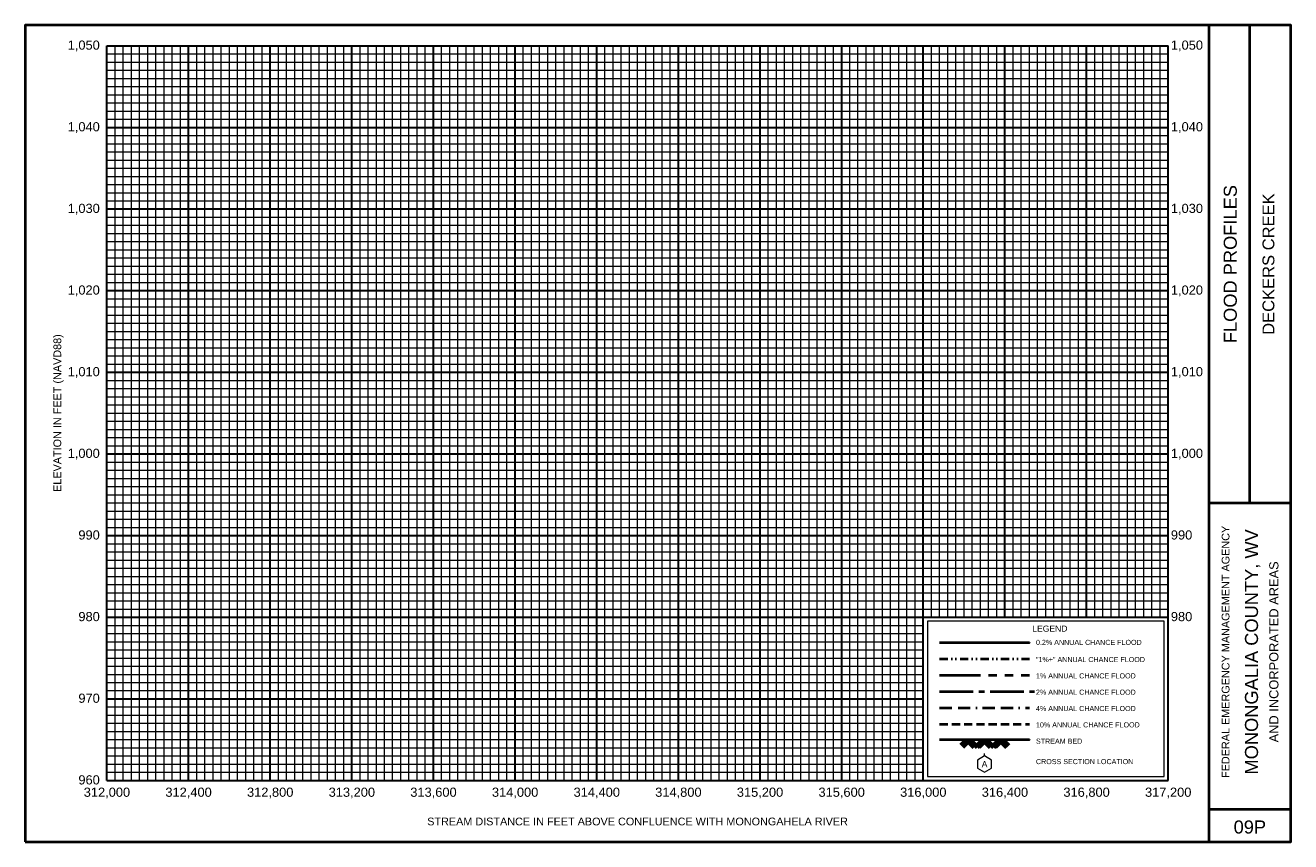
# Model space of a CAD drawing. Extents: x -400 to 37800, y -200 to 12400.
# Tile 4 of 7: x 7600 to 13800, y 8000 to 12000. Entities that reach past the tile are written whole.
import ezdxf
from ezdxf.enums import TextEntityAlignment as Align

# ---------------------------------------------------------------- set-up
doc = ezdxf.new("R2010")
doc.units = 0
doc.header["$LTSCALE"] = 400
for name, pattern in [('BORDERX2', [3.5, 1, -0.5, 1, -0.5, 0, -0.5]), ('CENTER2', [1.125, 0.75, -0.125, 0.125, -0.125]), ('DIVIDE', [1.25, 0.5, -0.25, 0, -0.25, 0, -0.25]), ('HIDDEN', [0.375, 0.25, -0.125]), ('PHANTOM2', [1.25, 0.625, -0.125, 0.125, -0.125, 0.125, -0.125])]:
    doc.linetypes.add(name, pattern=pattern)
for name, color, linetype, lineweight in [('BORDERLINE', 7, 'Continuous', 40), ('GRID_MAJOR', 7, 'Continuous', 30), ('GRID_MINOR', 7, 'Continuous', 5), ('GRIDS', 7, 'Continuous', 20), ('LEGEND_BOX', 7, 'Continuous', 20), ('LEGEND_XSEC', 7, 'Continuous', 20), ('ROCK', 5, 'Continuous', 40), ('STREAM', 5, 'Continuous', 40), ('TEXT', 7, 'Continuous', 25), ('WS10', 6, 'HIDDEN', 40), ('WS100', 2, 'PHANTOM2', 40), ('WS1PLUS', 1, 'DIVIDE', 40), ('WS25', 14, 'BORDERX2', 40), ('WS50', 143, 'CENTER2', 40), ('WS500', 4, 'Continuous', 40)]:
    doc.layers.add(name, color=color, linetype=linetype, lineweight=lineweight)
doc.styles.get("Standard").update_dxf_attribs({"font": 'Arial', "height": 40})

# ---------------------------------------------------------------- blocks, each defined once
blk = doc.blocks.new('BORDER')
at = {"layer": 'BORDERLINE', "transparency": 33554687}
blk.add_line((14, 3.4), (14, 9.25), dxfattribs=at)
blk.add_lwpolyline([(-1, -0.75), (14.5, -0.75), (14.5, 9.25), (-1, 9.25), (-1, -0.75)], close=True, dxfattribs=at)
for points in [[(13.5, -0.75), (13.5, 9.25)], [(13.5, 3.4), (14.5, 3.4)], [(13.5, -0.35), (14.5, -0.35)]]:
    blk.add_lwpolyline(points, dxfattribs=at)
at = {"layer": 'GRID_MAJOR', "linetype": 'Continuous', "transparency": 33554687}
for p, q in [((11, 2), (11, 9)), ((12, 2), (12, 9))]:
    blk.add_line(p, q, dxfattribs=at)
at = {"layer": 'GRID_MAJOR', "transparency": 33554687}
blk.add_line((0, 1), (10, 1), dxfattribs=at)
for points in [[(0, 0), (0, 9)], [(0, 9), (13, 9)], [(1, 0), (1, 9)], [(2, 0), (2, 9)], [(3, 0), (3, 9)], [(4, 0), (4, 9)], [(5, 0), (5, 9)], [(6, 0), (6, 9)], [(7, 0), (7, 9)], [(8, 0), (8, 9)], [(9, 0), (9, 9)], [(10, 0), (10, 9)], [(13, 0), (13, 9)], [(0, 7), (13, 7)], [(0, 6), (13, 6)], [(0, 5), (13, 5)], [(0, 4), (13, 4)], [(0, 3), (13, 3)], [(0, 2), (13, 2)], [(0, 0), (13, 0)]]:
    blk.add_lwpolyline(points, dxfattribs=at)
at = {"layer": 'GRID_MAJOR', "linetype": 'Continuous', "transparency": 33554687}
blk.add_lwpolyline([(0, 8), (13, 8)], dxfattribs=at)
at = {"layer": 'GRID_MINOR', "color": 8, "linetype": 'Continuous', "transparency": 33554687}
for points in [[(0.1, 0), (0.1, 9)], [(0.2, 0), (0.2, 9)], [(0.3, 0), (0.3, 9)], [(0.4, 0), (0.4, 9)], [(0.5, 0), (0.5, 9)], [(0.6, 0), (0.6, 9)], [(0.7, 0), (0.7, 9)], [(0.8, 0), (0.8, 9)], [(0.9, 0), (0.9, 9)], [(1.1, 0), (1.1, 9)], [(1.2, 0), (1.2, 9)], [(1.3, 0), (1.3, 9)], [(1.4, 0), (1.4, 9)], [(1.5, 0), (1.5, 9)], [(1.6, 0), (1.6, 9)], [(1.7, 0), (1.7, 9)], [(1.8, 0), (1.8, 9)], [(1.9, 0), (1.9, 9)], [(2.1, 0), (2.1, 9)], [(2.2, 0), (2.2, 9)], [(2.3, 0), (2.3, 9)], [(2.4, 0), (2.4, 9)], [(2.5, 0), (2.5, 9)], [(2.6, 0), (2.6, 9)], [(2.7, 0), (2.7, 9)], [(2.8, 0), (2.8, 9)], [(2.9, 0), (2.9, 9)], [(3.1, 0), (3.1, 9)], [(3.2, 0), (3.2, 9)], [(3.3, 0), (3.3, 9)], [(3.4, 0), (3.4, 9)], [(3.5, 0), (3.5, 9)], [(3.6, 0), (3.6, 9)], [(3.7, 0), (3.7, 9)], [(3.8, 0), (3.8, 9)], [(3.9, 0), (3.9, 9)], [(4.1, 0), (4.1, 9)], [(4.2, 0), (4.2, 9)], [(4.3, 0), (4.3, 9)], [(4.4, 0), (4.4, 9)], [(4.5, 0), (4.5, 9)], [(4.6, 0), (4.6, 9)], [(4.7, 0), (4.7, 9)], [(4.8, 0), (4.8, 9)], [(4.9, 0), (4.9, 9)], [(5.1, 0), (5.1, 9)], [(5.2, 0), (5.2, 9)], [(5.3, 0), (5.3, 9)], [(5.4, 0), (5.4, 9)], [(5.5, 0), (5.5, 9)], [(5.6, 0), (5.6, 9)], [(5.7, 0), (5.7, 9)], [(5.8, 0), (5.8, 9)], [(5.9, 0), (5.9, 9)], [(6.1, 0), (6.1, 9)], [(6.2, 0), (6.2, 9)], [(6.3, 0), (6.3, 9)], [(6.4, 0), (6.4, 9)], [(6.5, 0), (6.5, 9)], [(6.6, 0), (6.6, 9)], [(6.7, 0), (6.7, 9)], [(6.8, 0), (6.8, 9)], [(6.9, 0), (6.9, 9)], [(7.1, 0), (7.1, 9)], [(7.2, 0), (7.2, 9)], [(7.3, 0), (7.3, 9)], [(7.4, 0), (7.4, 9)], [(7.5, 0), (7.5, 9)], [(7.6, 0), (7.6, 9)], [(7.7, 0), (7.7, 9)], [(7.8, 0), (7.8, 9)], [(7.9, 0), (7.9, 9)], [(8.1, 0), (8.1, 9)], [(8.2, 0), (8.2, 9)], [(8.3, 0), (8.3, 9)], [(8.4, 0), (8.4, 9)], [(8.5, 0), (8.5, 9)], [(8.6, 0), (8.6, 9)], [(8.7, 0), (8.7, 9)], [(8.8, 0), (8.8, 9)], [(8.9, 0), (8.9, 9)], [(9.1, 0), (9.1, 9)], [(9.2, 0), (9.2, 9)], [(9.3, 0), (9.3, 9)], [(9.4, 0), (9.4, 9)], [(9.5, 0), (9.5, 9)], [(9.6, 0), (9.6, 9)], [(9.7, 0), (9.7, 9)], [(9.8, 0), (9.8, 9)], [(9.9, 0), (9.9, 9)], [(10.1, 2), (10.1, 9)], [(10.2, 2), (10.2, 9)], [(10.3, 2), (10.3, 9)], [(10.4, 2), (10.4, 9)], [(10.5, 2), (10.5, 9)], [(10.6, 2), (10.6, 9)], [(10.7, 2), (10.7, 9)], [(10.8, 2), (10.8, 9)], [(10.9, 2), (10.9, 9)], [(11.1, 2), (11.1, 9)], [(11.2, 2), (11.2, 9)], [(11.3, 2), (11.3, 9)], [(11.4, 2), (11.4, 9)], [(11.5, 2), (11.5, 9)], [(11.6, 2), (11.6, 9)], [(11.7, 2), (11.7, 9)], [(11.8, 2), (11.8, 9)], [(11.9, 2), (11.9, 9)], [(12.1, 2), (12.1, 9)], [(12.2, 2), (12.2, 9)], [(12.3, 2), (12.3, 9)], [(12.4, 2), (12.4, 9)], [(12.5, 2), (12.5, 9)], [(12.6, 2), (12.6, 9)], [(12.7, 2), (12.7, 9)], [(12.8, 2), (12.8, 9)], [(12.9, 2), (12.9, 9)], [(0, 8.9), (13, 8.9)], [(0, 8.8), (13, 8.8)], [(0, 8.7), (13, 8.7)], [(0, 8.6), (13, 8.6)], [(0, 8.5), (13, 8.5)], [(0, 8.4), (13, 8.4)], [(0, 8.3), (13, 8.3)], [(0, 8.2), (13, 8.2)], [(0, 8.1), (13, 8.1)], [(0, 7.9), (13, 7.9)], [(0, 7.8), (13, 7.8)], [(0, 7.7), (13, 7.7)], [(0, 7.6), (13, 7.6)], [(0, 7.5), (13, 7.5)], [(0, 7.4), (13, 7.4)], [(0, 7.3), (13, 7.3)], [(0, 7.2), (13, 7.2)], [(0, 7.1), (13, 7.1)], [(0, 6.9), (13, 6.9)], [(0, 6.8), (13, 6.8)], [(0, 6.7), (13, 6.7)], [(0, 6.6), (13, 6.6)], [(0, 6.5), (13, 6.5)], [(0, 6.4), (13, 6.4)], [(0, 6.3), (13, 6.3)], [(0, 6.2), (13, 6.2)], [(0, 6.1), (13, 6.1)], [(0, 5.9), (13, 5.9)], [(0, 5.8), (13, 5.8)], [(0, 5.7), (13, 5.7)], [(0, 5.6), (13, 5.6)], [(0, 5.5), (13, 5.5)], [(0, 5.4), (13, 5.4)], [(0, 5.3), (13, 5.3)], [(0, 5.2), (13, 5.2)], [(0, 5.1), (13, 5.1)], [(0, 4.9), (13, 4.9)], [(0, 4.8), (13, 4.8)], [(0, 4.7), (13, 4.7)], [(0, 4.6), (13, 4.6)], [(0, 4.5), (13, 4.5)], [(0, 4.4), (13, 4.4)], [(0, 4.3), (13, 4.3)], [(0, 4.2), (13, 4.2)], [(0, 4.1), (13, 4.1)], [(0, 3.9), (13, 3.9)], [(0, 3.8), (13, 3.8)], [(0, 3.7), (13, 3.7)], [(0, 3.6), (13, 3.6)], [(0, 3.5), (13, 3.5)], [(0, 3.4), (13, 3.4)], [(0, 3.3), (13, 3.3)], [(0, 3.2), (13, 3.2)], [(0, 3.1), (13, 3.1)], [(0, 2.9), (13, 2.9)], [(0, 2.8), (13, 2.8)], [(0, 2.7), (13, 2.7)], [(0, 2.6), (13, 2.6)], [(0, 2.5), (13, 2.5)], [(0, 2.4), (13, 2.4)], [(0, 2.3), (13, 2.3)], [(0, 2.2), (13, 2.2)], [(0, 2.1), (13, 2.1)], [(0, 1.9), (10, 1.9)], [(0, 1.8), (10, 1.8)], [(0, 1.7), (10, 1.7)], [(0, 1.6), (10, 1.6)], [(0, 1.5), (10, 1.5)], [(0, 1.4), (10, 1.4)], [(0, 1.3), (10, 1.3)], [(0, 1.2), (10, 1.2)], [(0, 1.1), (10, 1.1)], [(0, 0.9), (10, 0.9)], [(0, 0.8), (10, 0.8)], [(0, 0.7), (10, 0.7)], [(0, 0.6), (10, 0.6)], [(0, 0.5), (10, 0.5)], [(0, 0.4), (10, 0.4)], [(0, 0.3), (10, 0.3)], [(0, 0.2), (10, 0.2)], [(0, 0.1), (10, 0.1)]]:
    blk.add_lwpolyline(points, dxfattribs=at)
blk = doc.blocks.new('ROCK', base_point=(0.312992, 0.001282))
at = {"layer": 'ROCK', "color": 5, "transparency": 33554687}
for p, q in [((0.375301, 0.001282), (0.312992, -0.061027)), ((0.412987, 0.001282), (0.331835, -0.07987)), ((0.450728, 0.001282), (0.350678, -0.098768)), ((0.450728, 0.001282), (0.550778, -0.098768)), ((0.575401, 0.001282), (0.513092, -0.061027)), ((0.613087, 0.001282), (0.531935, -0.07987)), ((0.650828, 0.001282), (0.550778, -0.098768)), ((0.650828, 0.001282), (0.750878, -0.098768)), ((0.775501, 0.001282), (0.713192, -0.061027)), ((0.813187, 0.001282), (0.732035, -0.07987)), ((0.850928, 0.001282), (0.750878, -0.098768)), ((0.850928, 0.001282), (0.913234, -0.06103)), ((0.413042, -0.036404), (0.475407, -0.098768)), ((0.431885, -0.017561), (0.513092, -0.098768)), ((0.613142, -0.036404), (0.675507, -0.098768)), ((0.631985, -0.017561), (0.713192, -0.098768)), ((0.813242, -0.036404), (0.875607, -0.098768)), ((0.832085, -0.017561), (0.895905, -0.08317))]:
    blk.add_line(p, q, dxfattribs=at)

msp = doc.modelspace()

# ---------------------------------------------------------------- linework, layer by layer
at = {"layer": 'LEGEND_BOX', "color": 0, "ltscale": 0.8, "transparency": 33554687}
msp.add_lwpolyline([(12020, 9080), (12020, 8320), (13180, 8320), (13180, 9080), (12020, 9080), (12020, 9080)], dxfattribs=at)
at = {"layer": 'LEGEND_XSEC', "color": 0, "transparency": 33554687}
msp.add_lwpolyline([(12300, 8420), (12265.4, 8400), (12265.4, 8360), (12300, 8340), (12334.6, 8360), (12334.6, 8400), (12300, 8420), (12300, 8432), (12300, 8432)], dxfattribs=at)
at = {"layer": 'STREAM', "color": 5, "ltscale": 0.4, "transparency": 33554687}
msp.add_lwpolyline([(12080, 8500), (12520, 8500), (12520, 8500)], dxfattribs=at)
at = {"layer": 'WS10', "color": 6, "ltscale": 0.4, "transparency": 33554687}
msp.add_lwpolyline([(12080, 8576), (12520, 8576), (12520, 8576)], dxfattribs=at)
at = {"layer": 'WS100', "color": 2, "ltscale": 0.8, "transparency": 33554687}
msp.add_lwpolyline([(12080, 8816), (12520, 8816), (12520, 8816)], dxfattribs=at)
at = {"layer": 'WS1PLUS', "color": 1, "ltscale": 0.2, "transparency": 33554687}
msp.add_lwpolyline([(12080, 8896), (12520, 8896), (12520, 8896)], dxfattribs=at)
at = {"layer": 'WS25', "color": 14, "ltscale": 0.15, "transparency": 33554687}
msp.add_lwpolyline([(12080, 8656), (12520, 8656), (12520, 8656)], dxfattribs=at)
at = {"layer": 'WS50', "color": 143, "ltscale": 0.55, "transparency": 33554687}
msp.add_lwpolyline([(12080, 8736), (12544, 8736), (12544, 8736)], dxfattribs=at)
at = {"layer": 'WS500', "color": 4, "ltscale": 0.8, "transparency": 33554687}
msp.add_lwpolyline([(12080, 8976), (12520, 8976), (12520, 8976)], dxfattribs=at)

# ---------------------------------------------------------------- block references
at = {"layer": 'GRIDS', "transparency": 33554687, "xscale": 400, "yscale": 400, "zscale": 400}
msp.add_blockref('BORDER', (8000, 8300), dxfattribs=at)
at = {"layer": 'ROCK', "color": 5, "transparency": 33554687, "xscale": 400, "yscale": 400, "zscale": 400}
msp.add_blockref('ROCK', (12180, 8500), dxfattribs=at)

# ---------------------------------------------------------------- texts
at = {"layer": 'TEXT', "color": 0, "transparency": 33554687}
for s, p in [('1,050', (7965, 11880.5)), ('1,040', (7965, 11480.5)), ('1,030', (7965, 11080.5)), ('1,020', (7965, 10680.5)), ('1,010', (7965, 10280.5)), ('1,000', (7965, 9880.5)), ('990', (7965, 9480.5)), ('980', (7965, 9080.5)), ('970', (7965, 8680.5)), ('960', (7965, 8280.5))]:
    msp.add_text(s, height=45, dxfattribs=at).set_placement(p, align=Align.RIGHT)
for s, p in [('1,050', (13213, 11880.5)), ('1,040', (13213, 11480.5)), ('1,030', (13213, 11080.5)), ('1,020', (13213, 10680.5)), ('1,010', (13213, 10280.5)), ('1,000', (13213, 9880.5)), ('990', (13213, 9480.5)), ('980', (13213, 9080.5))]:
    msp.add_text(s, height=45, dxfattribs=at).set_placement(p)
at = {"layer": 'TEXT', "transparency": 33554687}
for s, height, p in [('FLOOD PROFILES', 64, (13536, 10830)), ('DECKERS CREEK', 58, (13720, 10830)), ('ELEVATION IN FEET (NAVD88)', 38, (7776, 10100)), ('FEDERAL EMERGENCY MANAGEMENT AGENCY', 38, (13500, 8930)), ('MONONGALIA COUNTY, WV', 64, (13640, 8930)), ('AND INCORPORATED AREAS', 45, (13740, 8930))]:
    msp.add_text(s, height=height, rotation=90, dxfattribs=at).set_placement(p, align=Align.CENTER)
msp.add_text('LEGEND', height=30, dxfattribs=at).set_placement((12620, 9020), align=Align.BOTTOM_CENTER)
for s, p in [('0.2% ANNUAL CHANCE FLOOD', (12552, 8964)), ('"1%+" ANNUAL CHANCE FLOOD', (12552, 8880)), ('1% ANNUAL CHANCE FLOOD', (12552, 8800)), ('2% ANNUAL CHANCE FLOOD', (12552, 8720)), ('4% ANNUAL CHANCE FLOOD', (12552, 8640)), ('10% ANNUAL CHANCE FLOOD', (12552, 8560)), ('STREAM BED', (12552, 8480)), ('CROSS SECTION LOCATION', (12552, 8380))]:
    msp.add_text(s, height=25, dxfattribs=at).set_placement(p)
msp.add_text('A', height=30, dxfattribs=at).set_placement((12300, 8380), align=Align.MIDDLE)
for s, height, p in [('312,000', 45, (8000, 8220)), ('312,400', 45, (8400, 8220)), ('312,800', 45, (8800, 8220)), ('313,200', 45, (9200, 8220)), ('313,600', 45, (9600, 8220)), ('314,000', 45, (10000, 8220)), ('314,400', 45, (10400, 8220)), ('314,800', 45, (10800, 8220)), ('315,200', 45, (11200, 8220)), ('315,600', 45, (11600, 8220)), ('316,000', 45, (12000, 8220)), ('316,400', 45, (12400, 8220)), ('316,800', 45, (12800, 8220)), ('317,200', 45, (13200, 8220)), ('STREAM DISTANCE IN FEET ABOVE CONFLUENCE WITH MONONGAHELA RIVER', 38, (10600, 8080)), ('09P', 64, (13600, 8040))]:
    msp.add_text(s, height=height, dxfattribs=at).set_placement(p, align=Align.CENTER)

doc.saveas('drawing.dxf')
